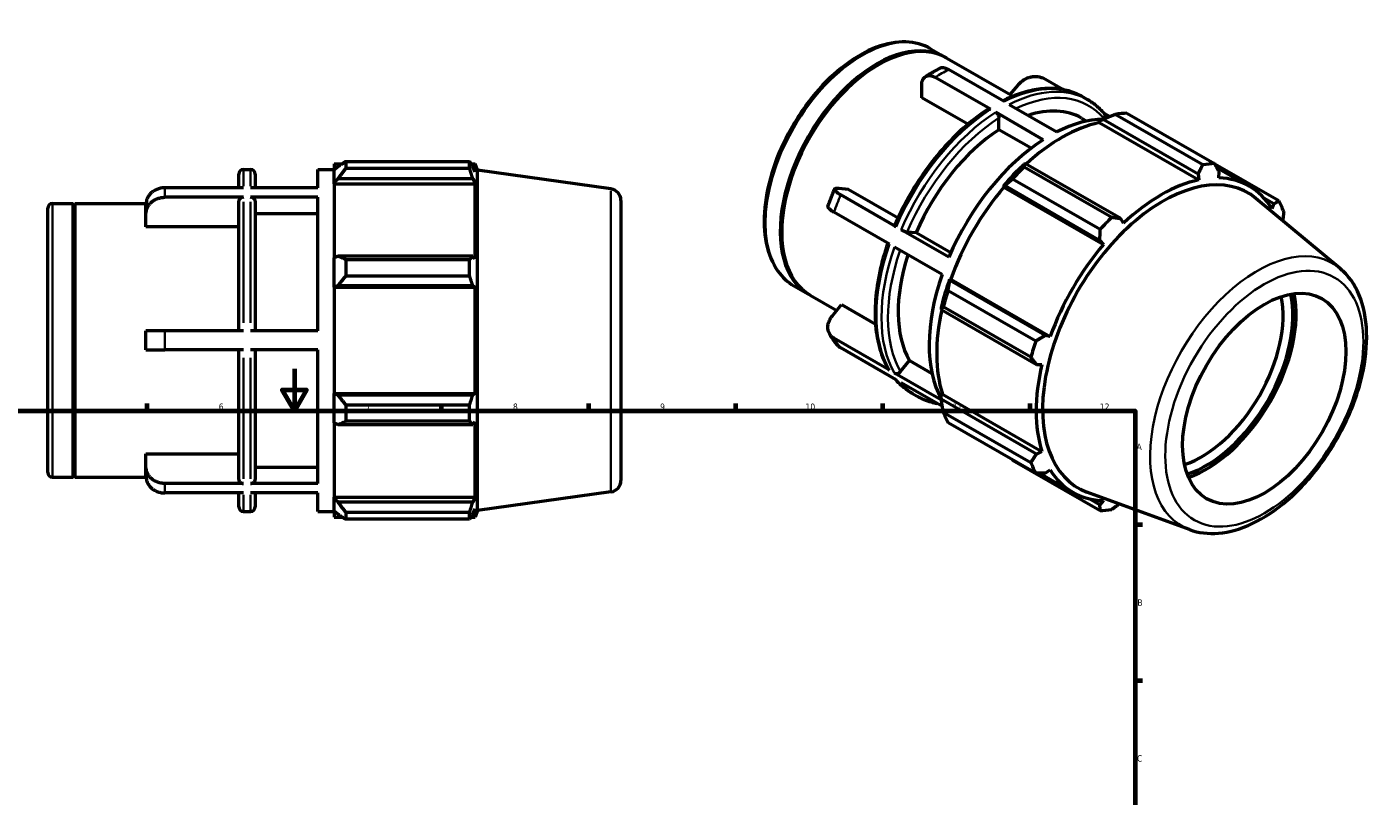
# Model space of a CAD drawing. Header units: millimetres. Extents: x -57 to 934, y -61 to 757.
# Tile 4 of 4: x 293 to 934, y 390 to 757. Entities that reach past the tile are written whole.
import ezdxf

# ---------------------------------------------------------------- set-up
doc = ezdxf.new("R2010")
doc.units = ezdxf.units.MM
for name, color, linetype, lineweight in [('Border (ANSI)', 7, 'Continuous', 70), ('Visible (ANSI)', 7, 'Continuous', 50), ('Visible Narrow (ANSI)', 7, 'Continuous', 35)]:
    doc.layers.add(name, color=color, linetype=linetype, lineweight=lineweight)
doc.styles.add('Note Text (ANSI)', font='tahoma.ttf')

# ---------------------------------------------------------------- blocks, each defined once
blk = doc.blocks.new('Borders Default Border')
at = {"layer": 'Border (ANSI)'}
for p, q in [((350.42, 574), (350.42, 577.45)), ((490.58, 574), (490.58, 577.45)), ((560.67, 574), (560.67, 577.45)), ((630.75, 574), (630.75, 577.45)), ((700.83, 574), (700.83, 577.45)), ((770.92, 574), (770.92, 577.45)), ((821, 519.75), (824.45, 519.75)), ((821, 445.5), (824.45, 445.5))]:
    blk.add_line(p, q, dxfattribs=at)
at = {"layer": 'Border (ANSI)', "flags": 128}
for points in [[(420.5, 594), (420.5, 574), (414.73, 584), (426.27, 584), (420.5, 574)], [(20, 20), (20, 574), (821, 574), (821, 20), (20, 20)]]:
    blk.add_lwpolyline(points, dxfattribs=at)
at = {"layer": 'Border (ANSI)', "attachment_point": 7, "style": 'Note Text (ANSI)'}
for s, insert, char_height in [('5', (314.48, 574.34), 3.05), ('6', (384.49, 574.34), 3.05), ('7', (454.6, 574.4), 3.05), ('8', (524.63, 574.33), 3.05), ('9', (594.7, 574.34), 3.05), ('10', (663.96, 574.34), 3.048), ('11', (734.04, 574.4), 3.048), ('12', (804.13, 574.4), 3.048), ('A', (821.63, 555.35), 3.05), ('B', (821.99, 481.1), 3.05), ('C', (821.8, 406.8), 3.05)]:
    blk.add_mtext(s, dxfattribs=dict(at, insert=insert, char_height=char_height))

msp = doc.modelspace()

# ---------------------------------------------------------------- linework, layer by layer
at = {"layer": 'Visible (ANSI)'}
for p, q in [((723.475, 746.483), (730.475, 742.451)), ((698.135, 738.542), (698.487, 738.746)), ((731.182, 742.044), (762.772, 723.853)), ((752.105, 717.605), (725.695, 732.814)), ((758.504, 721.29), (732.094, 736.499)), ((786.422, 727.003), (777.095, 732.374)), ((719.295, 723.155), (719.295, 729.087)), ((761.478, 724.598), (765.144, 729.156)), ((741.267, 710.503), (719.295, 723.155)), ((760.908, 719.906), (783.607, 706.835)), ((795.951, 723.544), (798.355, 722.16)), ((777.207, 703.15), (754.509, 716.221)), ((756.065, 707.913), (756.065, 713.523)), ((795.394, 713.422), (797.844, 712.011)), ((803.818, 711.259), (804.011, 712.076)), ((804.011, 712.076), (805.676, 712.972)), ((805.676, 712.972), (851.002, 686.87)), ((806.045, 713.119), (806.116, 713.207)), ((808.712, 714.167), (806.129, 715.654)), ((853.163, 691.182), (811.43, 715.214)), ((817.017, 715.756), (858.75, 691.723)), ((771.395, 699.085), (756.065, 707.913)), ((803.818, 711.259), (851.201, 683.974)), ((444.961, 692.679), (444.961, 689.406)), ((444.961, 692.679), (503.98, 692.679)), ((503.98, 689.406), (503.98, 692.679)), ((394.031, 680.216), (394.031, 686.775)), ((396.231, 688.975), (399.631, 688.975)), ((401.831, 686.775), (401.831, 680.216)), ((431.731, 680.216), (431.731, 688.975)), ((431.731, 688.975), (439.531, 688.975)), ((439.531, 691.69), (439.531, 688.657)), ((439.531, 691.69), (443.384, 691.69)), ((441.341, 690.384), (439.531, 688.657)), ((439.531, 682.983), (439.531, 688.657)), ((503.98, 689.406), (444.961, 689.406)), ((504.617, 691.69), (506.54, 691.69)), ((506.54, 687.794), (505.443, 690.384)), ((507.781, 688.617), (506.54, 691.69)), ((506.54, 687.794), (506.54, 691.69)), ((507.781, 526.433), (507.781, 688.617)), ((571.297, 679.69), (507.781, 688.617)), ((768.729, 691.696), (767.834, 691.243)), ((768.093, 690.258), (809.826, 666.226)), ((814.055, 665.594), (768.729, 691.696)), ((851.002, 686.87), (851.201, 683.974)), ((889.394, 673.94), (858.861, 691.523)), ((859.731, 689.949), (875.305, 680.98)), ((860.785, 684.903), (860.896, 687.829)), ((396.231, 680.216), (358.881, 680.216)), ((431.731, 680.216), (399.631, 680.216)), ((439.531, 682.983), (441.341, 684.588)), ((439.531, 682.18), (439.531, 682.983)), ((439.531, 682.18), (439.531, 646.806)), ((439.531, 682.18), (506.54, 682.18)), ((441.341, 684.588), (505.443, 684.588)), ((505.443, 684.588), (506.54, 682.18)), ((506.54, 646.388), (506.54, 682.18)), ((679.846, 680.036), (684.289, 679.629)), ((684.289, 679.629), (708.019, 665.963)), ((758.147, 681.025), (758.835, 681.26)), ((758.442, 680.539), (758.147, 681.025)), ((758.442, 680.539), (805.824, 653.253)), ((758.835, 681.26), (804.162, 655.158)), ((804.24, 660.333), (762.507, 684.365)), ((396.231, 675.691), (358.881, 675.691)), ((394.031, 612.05), (394.031, 673.783)), ((431.731, 675.691), (399.631, 675.691)), ((401.831, 673.783), (401.831, 612.05)), ((431.731, 612.05), (431.731, 675.691)), ((576.031, 674.244), (576.031, 540.806)), ((707.104, 661.651), (680.693, 676.86)), ((918.528, 641.829), (878.494, 675.133)), ((882.169, 675.462), (887.021, 672.668)), ((303.031, 544.565), (303.031, 670.485)), ((305.231, 672.685), (315.131, 672.685)), ((315.131, 542.365), (315.131, 672.685)), ((315.631, 672.185), (315.131, 672.685)), ((315.631, 672.185), (316.131, 672.685)), ((315.631, 542.865), (315.631, 672.185)), ((316.131, 542.365), (316.131, 672.685)), ((316.131, 672.685), (349.839, 672.685)), ((349.831, 667.84), (349.831, 672.365)), ((349.831, 661.556), (349.831, 667.84)), ((431.731, 667.84), (401.831, 667.84)), ((703.904, 653.401), (677.494, 668.61)), ((887.021, 672.668), (886.094, 670.216)), ((394.031, 661.556), (349.831, 661.556)), ((815.408, 663.363), (814.055, 665.594)), ((652.59, 659.452), (652.59, 659.045)), ((732.206, 647.196), (709.508, 660.267)), ((712.413, 659.247), (716.615, 658.862)), ((716.615, 658.862), (733.144, 649.343)), ((804.162, 655.158), (805.824, 653.253)), ((441.341, 647.641), (439.531, 646.806)), ((505.443, 647.641), (441.341, 647.641)), ((506.54, 646.388), (505.443, 647.641)), ((729.006, 638.946), (706.308, 652.017)), ((439.531, 633.106), (439.531, 646.806)), ((444.961, 646.069), (444.961, 638.168)), ((444.961, 646.069), (503.98, 646.069)), ((503.98, 638.168), (503.98, 646.069)), ((503.98, 638.168), (444.961, 638.168)), ((732.71, 636.01), (732.565, 636.717)), ((732.565, 636.717), (733.133, 636.703)), ((778.037, 609.908), (732.71, 636.01)), ((733.133, 636.703), (780.515, 609.417)), ((439.531, 633.106), (441.341, 633.65)), ((439.531, 632.834), (439.531, 633.106)), ((439.531, 632.834), (439.531, 582.216)), ((439.531, 632.834), (506.54, 632.834)), ((441.341, 633.65), (505.443, 633.65)), ((505.443, 633.65), (506.54, 632.834)), ((506.54, 582.216), (506.54, 632.834)), ((658.441, 633.549), (665.441, 629.518)), ((666.148, 629.111), (678.816, 621.817)), ((731.863, 631.289), (773.596, 607.256)), ((676.646, 619.119), (681.089, 624.644)), ((681.089, 624.644), (697.261, 615.331)), ((728.553, 623.206), (728.612, 622.211)), ((728.612, 622.211), (773.939, 596.11)), ((771.282, 599.465), (729.549, 623.497)), ((349.831, 603), (349.831, 612.05)), ((396.231, 612.05), (358.881, 612.05)), ((431.731, 612.05), (399.631, 612.05)), ((780.515, 609.417), (778.037, 609.908)), ((396.231, 603), (358.881, 603)), ((394.031, 541.267), (394.031, 603)), ((431.731, 603), (399.631, 603)), ((401.831, 603), (401.831, 541.267)), ((431.731, 539.358), (431.731, 603)), ((703.904, 593.322), (677.494, 608.531)), ((707.104, 588.757), (680.693, 603.966)), ((709.213, 592.72), (713.416, 597.945)), ((713.416, 597.945), (724.17, 591.752)), ((728.676, 579.057), (706.308, 591.938)), ((773.939, 596.11), (776.545, 596.05)), ((729.126, 576.076), (709.508, 587.373)), ((439.531, 581.944), (439.531, 582.216)), ((439.531, 582.216), (506.54, 582.216)), ((439.531, 568.244), (439.531, 581.944)), ((441.341, 581.399), (439.531, 581.944)), ((505.443, 581.399), (441.341, 581.399)), ((506.54, 582.216), (505.443, 581.399)), ((714.658, 582.378), (717.063, 580.994)), ((728.553, 581.379), (729.163, 581.953)), ((728.612, 579.494), (728.553, 581.379)), ((773.939, 553.392), (728.612, 579.494)), ((729.163, 581.953), (776.545, 554.667)), ((444.961, 576.881), (444.961, 568.98)), ((444.961, 576.881), (503.98, 576.881)), ((503.98, 568.98), (503.98, 576.881)), ((729.549, 573.391), (771.282, 549.359)), ((439.531, 568.244), (441.341, 567.408)), ((439.531, 568.244), (439.531, 532.869)), ((441.341, 567.408), (505.443, 567.408)), ((503.98, 568.98), (444.961, 568.98)), ((505.443, 567.408), (506.54, 568.662)), ((506.54, 532.869), (506.54, 568.662)), ((773.596, 544.233), (731.863, 568.265)), ((349.831, 547.209), (349.831, 553.493)), ((349.831, 553.493), (394.031, 553.493)), ((776.545, 554.667), (773.939, 553.392)), ((349.831, 542.684), (349.831, 547.209)), ((401.831, 547.209), (431.731, 547.209)), ((762.507, 550.481), (804.24, 526.449)), ((778.037, 544.314), (780.515, 545.872)), ((305.231, 542.365), (315.131, 542.365)), ((315.631, 542.865), (315.131, 542.365)), ((315.631, 542.865), (316.131, 542.365)), ((316.131, 542.365), (349.839, 542.365)), ((396.231, 539.358), (358.881, 539.358)), ((431.731, 539.358), (399.631, 539.358)), ((775.406, 544.263), (791.303, 535.108)), ((396.231, 534.833), (358.881, 534.833)), ((394.031, 528.275), (394.031, 534.833)), ((431.731, 534.833), (399.631, 534.833)), ((401.831, 534.833), (401.831, 528.275)), ((431.731, 526.075), (431.731, 534.833)), ((439.531, 532.067), (439.531, 532.869)), ((439.531, 532.869), (506.54, 532.869)), ((506.54, 532.869), (505.443, 530.461)), ((571.297, 535.359), (507.781, 526.433)), ((846.86, 517.376), (797.961, 535.286)), ((396.231, 526.075), (399.631, 526.075)), ((431.731, 526.075), (439.531, 526.075)), ((439.531, 526.392), (439.531, 532.067)), ((441.341, 530.461), (439.531, 532.067)), ((439.531, 526.392), (441.341, 524.666)), ((439.531, 526.392), (439.531, 523.36)), ((505.443, 530.461), (441.341, 530.461)), ((505.443, 524.666), (506.54, 527.255)), ((506.54, 523.36), (506.54, 527.255)), ((507.781, 526.433), (506.54, 523.36)), ((804.162, 529.152), (799.186, 532.018)), ((805.824, 531.185), (804.162, 529.152)), ((439.531, 523.36), (443.384, 523.36)), ((444.961, 525.643), (444.961, 522.371)), ((444.961, 525.643), (503.98, 525.643)), ((503.98, 522.371), (444.961, 522.371)), ((503.98, 522.371), (503.98, 525.643)), ((504.617, 523.36), (506.54, 523.36))]:
    msp.add_line(p, q, dxfattribs=at)
for centre, radius, start, end in [((396.231, 686.775), 2.2, 90, 180), ((399.631, 686.775), 2.2, 0, 90), ((570.531, 674.244), 5.5, 0, 82), ((305.231, 670.485), 2.2, 90, 180), ((305.231, 544.565), 2.2, 180, 270), ((570.531, 540.806), 5.5, 278, 0), ((396.231, 528.275), 2.2, 180, 270), ((399.631, 528.275), 2.2, 270, 0)]:
    msp.add_arc(centre, radius, start, end, dxfattribs=at)
for centre, major_axis, start_param, end_param in [((698.665, 685.578), (32.517, 56.467), 0, 3.1415927), ((697.958, 685.985), (32.517, 56.467), 6.2723542, 9.4356091), ((698.312, 685.781), (-32.267, -56.033), 3.9289246, 5.4958533), ((759.264, 650.681), (36.13, 62.741), 0, 0.5736797), ((780.407, 638.506), (40.646, 70.583), 0.3320933, 0.7278803), ((789.762, 633.119), (45.162, 78.426), 0.3435016, 0.4380292), ((759.264, 650.681), (-36.13, -62.741), 3.9875979, 4.9097139), ((785.922, 635.33), (42.001, 72.936), 0.4780318, 1.0719493), ((780.407, 638.506), (-40.646, -70.583), 3.9806413, 4.9166705), ((785.922, 635.33), (-42.453, -73.72), 4.2304897, 4.4050227), ((789.762, 633.119), (45.162, 78.426), 1.1288997, 1.2234273), ((834.182, 607.539), (40.467, 70.273), 6.1834507, 9.5245126), ((831.495, 609.086), (45.162, 78.426), 0.3435016, 0.4380292), ((785.922, 635.33), (42.001, 72.936), 1.26343, 1.8742952), ((833.304, 608.044), (-42.001, -72.936), 3.6196245, 4.2304897), ((833.304, 608.044), (42.001, 72.936), 5.975819, 6.5866842), ((831.495, 609.086), (45.162, 78.426), 5.8412887, 5.9358163), ((831.495, 609.086), (-45.162, -78.426), 4.2704924, 4.36502), ((759.264, 650.681), (-36.13, -62.741), 5.0689191, 5.9569114), ((833.304, 608.044), (-42.001, -72.936), 4.4050227, 5.0158879), ((780.407, 638.506), (-40.646, -70.583), 5.0278388, 5.9483711), ((785.922, 635.33), (-42.453, -73.72), 5.0158879, 5.1904208), ((789.762, 633.119), (45.162, 78.426), 1.9142979, 2.0088255), ((852.532, 596.972), (-27.447, -47.662), 0.5737446, 2.5678481), ((854.865, 595.628), (29.094, 50.522), 3.7006186, 5.7241593), ((854.865, 595.628), (30.182, 52.412), 3.7241268, 5.7006512), ((785.922, 635.33), (42.001, 72.936), 2.0656152, 2.6596934), ((831.495, 609.086), (-45.162, -78.426), 5.0558906, 5.1504181), ((833.304, 608.044), (-42.001, -72.936), 5.1904208, 5.8012861), ((789.762, 633.119), (-45.162, -78.426), 5.8412887, 5.9358163), ((831.495, 609.086), (-45.162, -78.426), 5.8412887, 5.9358163), ((833.304, 608.044), (-42.001, -72.936), 5.975819, 6.5866842), ((831.495, 609.086), (-45.162, -78.426), 0.3435016, 0.4380292)]:
    msp.add_ellipse(centre, major_axis=major_axis, ratio=0.5780931, start_param=start_param, end_param=end_param, dxfattribs=at)
msp.add_ellipse((882.442, 579.747), major_axis=(-27.447, -47.662), ratio=0.5780931, dxfattribs=at)
for points, knots in [([(723.475, 746.483), (719.989, 748.49), (715.982, 749.574), (707.269, 749.843), (702.54, 748.96), (692.769, 745.281), (687.717, 742.412), (677.898, 734.999), (673.134, 730.448), (664.381, 720.149), (660.393, 714.406), (653.576, 702.301), (650.748, 695.942), (646.529, 683.222), (645.142, 676.864), (643.971, 664.761), (644.192, 659.019), (646.283, 648.755), (648.148, 644.222), (652.888, 637.632), (655.471, 635.26), (658.441, 633.549)], [5.4997209, 5.4997209, 5.4997209, 5.4997209, 5.7998927, 5.7998927, 6.1124977, 6.1124977, 6.4368866, 6.4368866, 6.7624821, 6.7624821, 7.0871283, 7.0871283, 7.4113899, 7.4113899, 7.736119, 7.736119, 8.0617831, 8.0617831, 8.3855966, 8.3855966, 8.6413135, 8.6413135, 8.6413135, 8.6413135]), ([(732.094, 736.499), (731.699, 736.726), (731.268, 736.929), (730.424, 737.221), (730.011, 737.31), (729.282, 737.38), (728.898, 737.368), (728.243, 737.239), (727.964, 737.14), (727.718, 737.015)], [0, 0, 0, 0, 0.16744483, 0.16744483, 0.33488966, 0.33488966, 0.50246709, 0.50246709, 0.64143988, 0.64143988, 0.64143988, 0.64143988]), ([(719.295, 729.087), (719.295, 729.545), (719.334, 730.022), (719.502, 730.904), (719.632, 731.309), (719.934, 731.98), (720.135, 732.309), (720.614, 732.862), (720.892, 733.087), (721.45, 733.412), (721.783, 733.542), (722.499, 733.683), (722.882, 733.695), (723.612, 733.625), (724.025, 733.536), (724.869, 733.244), (725.3, 733.041), (725.695, 732.814)], [-1.3414583, -1.3414583, -1.3414583, -1.3414583, -1.1735102, -1.1735102, -1.0055622, -1.0055622, -0.8378034, -0.8378034, -0.6700445, -0.6700445, -0.5024671, -0.5024671, -0.3348897, -0.3348897, -0.1674448, -0.1674448, 0, 0, 0, 0]), ([(721.056, 733.18), (721.496, 733.462), (721.936, 733.739), (722.819, 734.283), (723.261, 734.549), (724.148, 735.072), (724.592, 735.328), (725.482, 735.829), (725.928, 736.074), (726.822, 736.553), (727.269, 736.787), (727.718, 737.015)], [6.22560918, 6.22560918, 6.22560918, 6.22560918, 6.24858591, 6.24858591, 6.27156264, 6.27156264, 6.29453937, 6.29453937, 6.3175161, 6.3175161, 6.34049283, 6.34049283, 6.34049283, 6.34049283]), ([(765.144, 729.156), (765.487, 729.583), (765.9, 730.026), (766.802, 730.841), (767.29, 731.212), (768.226, 731.825), (768.76, 732.123), (769.859, 732.62), (770.425, 732.819), (771.468, 733.099), (772.041, 733.207), (773.172, 733.31), (773.73, 733.306), (774.721, 733.211), (775.246, 733.113), (776.236, 732.807), (776.7, 732.601), (777.095, 732.374)], [-1.3414583, -1.3414583, -1.3414583, -1.3414583, -1.1735102, -1.1735102, -1.0055622, -1.0055622, -0.8378034, -0.8378034, -0.6700445, -0.6700445, -0.5024671, -0.5024671, -0.3348897, -0.3348897, -0.1674448, -0.1674448, 0, 0, 0, 0]), ([(795.951, 723.544), (793.865, 724.745), (791.629, 725.683), (786.921, 727.007), (784.451, 727.394), (779.345, 727.622), (776.708, 727.462), (771.328, 726.613), (768.584, 725.924), (763.189, 724.091), (760.541, 722.974), (757.89, 721.644)], [5.49972085, 5.49972085, 5.49972085, 5.49972085, 5.64521489, 5.64521489, 5.79070893, 5.79070893, 5.93620297, 5.93620297, 6.081697, 6.081697, 6.21938491, 6.21938491, 6.21938491, 6.21938491]), ([(806.291, 715.463), (805.834, 716.007), (805.362, 716.533), (804.388, 717.547), (803.887, 718.034), (802.855, 718.97), (802.324, 719.418), (801.236, 720.272), (800.678, 720.679), (799.536, 721.451), (798.951, 721.816), (798.355, 722.16)], [5.29163208, 5.29163208, 5.29163208, 5.29163208, 5.33324984, 5.33324984, 5.37486759, 5.37486759, 5.41648535, 5.41648535, 5.4581031, 5.4581031, 5.49972085, 5.49972085, 5.49972085, 5.49972085]), ([(750.978, 717.694), (747.396, 715.399), (743.845, 712.735), (736.919, 706.76), (733.543, 703.451), (727.078, 696.299), (723.988, 692.457), (718.197, 684.372), (715.495, 680.128), (710.57, 671.383), (708.347, 666.881), (706.402, 662.326)], [0.05605486, 0.05605486, 0.05605486, 0.05605486, 0.24304075, 0.24304075, 0.43002665, 0.43002665, 0.61701254, 0.61701254, 0.80399843, 0.80399843, 0.99098433, 0.99098433, 0.99098433, 0.99098433]), ([(750.978, 717.694), (750.987, 717.7), (750.996, 717.706), (751.141, 717.79), (751.333, 717.828), (751.687, 717.794), (751.913, 717.716), (752.105, 717.605)], [1.1359853, 1.1359853, 1.1359853, 1.1359853, 1.14142425, 1.14142425, 1.22290066, 1.22290066, 1.30431272, 1.30431272, 1.30431272, 1.30431272]), ([(754.509, 716.221), (754.701, 716.11), (754.927, 715.928), (755.282, 715.554), (755.473, 715.295), (755.745, 714.825), (755.873, 714.529), (756.02, 714.033), (756.065, 713.746), (756.065, 713.523)], [0, 0, 0, 0, 0.08141206, 0.08141206, 0.16288846, 0.16288846, 0.24444505, 0.24444505, 0.32607188, 0.32607188, 0.32607188, 0.32607188]), ([(806.116, 713.207), (806.283, 713.414), (806.434, 713.684), (806.594, 714.151), (806.633, 714.432), (806.596, 714.881), (806.516, 715.129), (806.37, 715.362), (806.332, 715.413), (806.29, 715.462)], [-0.32607188, -0.32607188, -0.32607188, -0.32607188, -0.24444505, -0.24444505, -0.16288846, -0.16288846, -0.08141206, -0.08141206, -0.05843747, -0.05843747, -0.05843747, -0.05843747]), ([(358.881, 680.216), (358.323, 680.216), (357.714, 680.168), (356.52, 679.962), (355.936, 679.804), (354.904, 679.434), (354.362, 679.187), (353.349, 678.601), (352.879, 678.261), (352.089, 677.576), (351.696, 677.168), (351.019, 676.29), (350.735, 675.819), (350.307, 674.924), (350.124, 674.416), (349.886, 673.379), (349.831, 672.85), (349.831, 672.365)], [0, 0, 0, 0, 0.1674448, 0.1674448, 0.3348897, 0.3348897, 0.5024671, 0.5024671, 0.6700445, 0.6700445, 0.8378034, 0.8378034, 1.0055622, 1.0055622, 1.1735102, 1.1735102, 1.3414583, 1.3414583, 1.3414583, 1.3414583]), ([(674.596, 671.359), (674.789, 671.914), (674.986, 672.468), (675.388, 673.575), (675.594, 674.128), (676.014, 675.233), (676.228, 675.785), (676.665, 676.888), (676.887, 677.439), (677.34, 678.538), (677.571, 679.087), (677.806, 679.635)], [5.17780109, 5.17780109, 5.17780109, 5.17780109, 5.20109193, 5.20109193, 5.22438277, 5.22438277, 5.2476736, 5.2476736, 5.27096444, 5.27096444, 5.29425528, 5.29425528, 5.29425528, 5.29425528]), ([(680.693, 676.86), (680.299, 677.087), (679.901, 677.332), (679.203, 677.805), (678.902, 678.033), (678.434, 678.429), (678.225, 678.634), (677.923, 679.008), (677.831, 679.177), (677.757, 679.455), (677.768, 679.588), (677.91, 679.807), (678.042, 679.892), (678.373, 680.008), (678.602, 680.05), (679.167, 680.079), (679.503, 680.068), (679.846, 680.036)], [0, 0, 0, 0, 0.1674448, 0.1674448, 0.3348897, 0.3348897, 0.5024671, 0.5024671, 0.6700445, 0.6700445, 0.8378034, 0.8378034, 1.0055622, 1.0055622, 1.1735102, 1.1735102, 1.3414583, 1.3414583, 1.3414583, 1.3414583]), ([(349.831, 667.84), (349.831, 668.325), (349.886, 668.854), (350.124, 669.891), (350.307, 670.399), (350.735, 671.294), (351.019, 671.765), (351.696, 672.643), (352.089, 673.051), (352.879, 673.736), (353.349, 674.076), (354.362, 674.662), (354.904, 674.909), (355.936, 675.279), (356.52, 675.437), (357.714, 675.643), (358.323, 675.691), (358.881, 675.691)], [-1.3414583, -1.3414583, -1.3414583, -1.3414583, -1.1735102, -1.1735102, -1.0055622, -1.0055622, -0.8378034, -0.8378034, -0.6700445, -0.6700445, -0.5024671, -0.5024671, -0.3348897, -0.3348897, -0.1674448, -0.1674448, 0, 0, 0, 0]), ([(396.231, 675.691), (395.96, 675.691), (395.64, 675.636), (395.139, 675.456), (394.868, 675.299), (394.484, 674.966), (394.303, 674.731), (394.095, 674.296), (394.031, 674.018), (394.031, 673.783)], [0, 0, 0, 0, 0.08141206, 0.08141206, 0.16288846, 0.16288846, 0.24444505, 0.24444505, 0.32607188, 0.32607188, 0.32607188, 0.32607188]), ([(401.831, 673.783), (401.831, 674.018), (401.768, 674.296), (401.56, 674.731), (401.379, 674.966), (400.994, 675.299), (400.724, 675.456), (400.222, 675.636), (399.903, 675.691), (399.631, 675.691)], [-0.32607188, -0.32607188, -0.32607188, -0.32607188, -0.24444505, -0.24444505, -0.16288846, -0.16288846, -0.08141206, -0.08141206, 0, 0, 0, 0]), ([(674.597, 671.359), (674.566, 671.269), (674.567, 671.169), (674.632, 670.927), (674.724, 670.758), (675.025, 670.384), (675.234, 670.179), (675.702, 669.783), (676.003, 669.555), (676.702, 669.082), (677.099, 668.837), (677.494, 668.61)], [-0.79490784, -0.79490784, -0.79490784, -0.79490784, -0.67004452, -0.67004452, -0.50246709, -0.50246709, -0.33488966, -0.33488966, -0.16744483, -0.16744483, 0, 0, 0, 0]), ([(706.404, 662.325), (706.394, 662.302), (706.392, 662.276), (706.417, 662.181), (706.498, 662.081), (706.725, 661.888), (706.912, 661.762), (707.104, 661.651)], [-0.19619855, -0.19619855, -0.19619855, -0.19619855, -0.16288846, -0.16288846, -0.08141206, -0.08141206, 0, 0, 0, 0]), ([(709.508, 660.267), (709.7, 660.156), (709.965, 660.023), (710.447, 659.807), (710.749, 659.686), (711.256, 659.508), (711.55, 659.419), (712.005, 659.306), (712.246, 659.262), (712.413, 659.247)], [0, 0, 0, 0, 0.08141206, 0.08141206, 0.16288846, 0.16288846, 0.24444505, 0.24444505, 0.32607188, 0.32607188, 0.32607188, 0.32607188]), ([(703.124, 653.85), (701.556, 649.33), (700.276, 644.804), (698.318, 635.815), (697.65, 631.354), (696.983, 622.718), (696.982, 618.543), (697.659, 610.615), (698.336, 606.862), (700.363, 599.904), (701.714, 596.699), (703.389, 593.829)], [1.10636618, 1.10636618, 1.10636618, 1.10636618, 1.29045082, 1.29045082, 1.47750854, 1.47750854, 1.66456626, 1.66456626, 1.85162398, 1.85162398, 2.0386817, 2.0386817, 2.0386817, 2.0386817]), ([(846.86, 517.376), (851.131, 515.812), (855.812, 515.273), (865.894, 516.136), (871.33, 517.726), (882.429, 522.973), (888.092, 526.757), (898.875, 536.051), (903.992, 541.568), (913.173, 553.733), (917.242, 560.373), (923.964, 574.145), (926.619, 581.274), (930.244, 595.383), (931.208, 602.36), (931.252, 615.514), (930.328, 621.694), (926.516, 632.412), (923.684, 637.017), (919.483, 641.007), (919.012, 641.426), (918.528, 641.829)], [2.4578628, 2.4578628, 2.4578628, 2.4578628, 2.7404918, 2.7404918, 3.0526263, 3.0526263, 3.3841899, 3.3841899, 3.7164961, 3.7164961, 4.0468309, 4.0468309, 4.3768754, 4.3768754, 4.7085295, 4.7085295, 5.0413318, 5.0413318, 5.3608741, 5.3608741, 5.3999862, 5.3999862, 5.3999862, 5.3999862]), ([(677.494, 608.531), (677.099, 608.758), (676.702, 609.048), (676.003, 609.715), (675.702, 610.092), (675.234, 610.838), (675.025, 611.276), (674.724, 612.204), (674.632, 612.694), (674.557, 613.618), (674.568, 614.136), (674.711, 615.184), (674.842, 615.714), (675.173, 616.675), (675.403, 617.196), (675.968, 618.205), (676.303, 618.693), (676.646, 619.119)], [0, 0, 0, 0, 0.1674448, 0.1674448, 0.3348897, 0.3348897, 0.5024671, 0.5024671, 0.6700445, 0.6700445, 0.8378034, 0.8378034, 1.0055622, 1.0055622, 1.1735102, 1.1735102, 1.3414583, 1.3414583, 1.3414583, 1.3414583]), ([(358.881, 612.05), (358.323, 612.05), (357.714, 612.05), (356.52, 612.05), (355.936, 612.05), (354.904, 612.05), (354.362, 612.05), (353.349, 612.05), (352.879, 612.05), (352.089, 612.05), (351.696, 612.05), (351.019, 612.05), (350.735, 612.05), (350.307, 612.05), (350.124, 612.05), (349.886, 612.05), (349.831, 612.05), (349.831, 612.05)], [0, 0, 0, 0, 0.1674448, 0.1674448, 0.3348897, 0.3348897, 0.5024671, 0.5024671, 0.6700445, 0.6700445, 0.8378034, 0.8378034, 1.0055622, 1.0055622, 1.1735102, 1.1735102, 1.3414583, 1.3414583, 1.3414583, 1.3414583]), ([(679.125, 605.272), (678.846, 605.604), (678.574, 605.941), (678.039, 606.625), (677.778, 606.972), (677.266, 607.676), (677.016, 608.033), (676.528, 608.757), (676.289, 609.123), (675.823, 609.864), (675.596, 610.24), (675.375, 610.619)], [4.13295816, 4.13295816, 4.13295816, 4.13295816, 4.15534873, 4.15534873, 4.17773931, 4.17773931, 4.20012988, 4.20012988, 4.22252046, 4.22252046, 4.24491103, 4.24491103, 4.24491103, 4.24491103]), ([(349.831, 603), (349.831, 603), (349.886, 603), (350.124, 603), (350.307, 603), (350.735, 603), (351.019, 603), (351.696, 603), (352.089, 603), (352.879, 603), (353.349, 603), (354.362, 603), (354.904, 603), (355.936, 603), (356.52, 603), (357.714, 603), (358.323, 603), (358.881, 603)], [-1.3414583, -1.3414583, -1.3414583, -1.3414583, -1.1735102, -1.1735102, -1.0055622, -1.0055622, -0.8378034, -0.8378034, -0.6700445, -0.6700445, -0.5024671, -0.5024671, -0.3348897, -0.3348897, -0.1674448, -0.1674448, 0, 0, 0, 0]), ([(679.125, 605.273), (679.258, 605.115), (679.4, 604.962), (679.901, 604.483), (680.299, 604.193), (680.693, 603.966)], [-0.24023465, -0.24023465, -0.24023465, -0.24023465, -0.16744483, -0.16744483, 0, 0, 0, 0]), ([(703.39, 593.829), (703.397, 593.817), (703.404, 593.804), (703.525, 593.611), (703.712, 593.433), (703.904, 593.322)], [-0.086802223, -0.086802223, -0.086802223, -0.086802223, -0.081412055, -0.081412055, 0, 0, 0, 0]), ([(706.308, 591.938), (706.5, 591.827), (706.765, 591.746), (707.247, 591.7), (707.549, 591.727), (708.056, 591.864), (708.351, 591.997), (708.806, 592.295), (709.047, 592.513), (709.213, 592.72)], [0, 0, 0, 0, 0.08141206, 0.08141206, 0.16288846, 0.16288846, 0.24444505, 0.24444505, 0.32607188, 0.32607188, 0.32607188, 0.32607188]), ([(706.884, 588.884), (707.29, 588.407), (707.708, 587.945), (708.625, 586.991), (709.127, 586.504), (710.159, 585.568), (710.689, 585.12), (711.778, 584.265), (712.336, 583.858), (713.478, 583.086), (714.062, 582.722), (714.658, 582.378)], [2.15493451, 2.15493451, 2.15493451, 2.15493451, 2.19165718, 2.19165718, 2.23327494, 2.23327494, 2.27489269, 2.27489269, 2.31651045, 2.31651045, 2.3581282, 2.3581282, 2.3581282, 2.3581282]), ([(717.063, 580.994), (719.148, 579.793), (721.385, 578.855), (724.672, 577.931), (725.624, 577.711), (726.592, 577.535)], [2.3581282, 2.3581282, 2.3581282, 2.3581282, 2.50362224, 2.50362224, 2.56132189, 2.56132189, 2.56132189, 2.56132189]), ([(358.881, 539.358), (358.323, 539.358), (357.714, 539.406), (356.52, 539.612), (355.936, 539.77), (354.904, 540.14), (354.362, 540.387), (353.349, 540.973), (352.879, 541.313), (352.089, 541.998), (351.696, 542.406), (351.019, 543.285), (350.735, 543.755), (350.307, 544.651), (350.124, 545.158), (349.886, 546.195), (349.831, 546.725), (349.831, 547.209)], [0, 0, 0, 0, 0.1674448, 0.1674448, 0.3348897, 0.3348897, 0.5024671, 0.5024671, 0.6700445, 0.6700445, 0.8378034, 0.8378034, 1.0055622, 1.0055622, 1.1735102, 1.1735102, 1.3414583, 1.3414583, 1.3414583, 1.3414583]), ([(349.831, 542.684), (349.831, 542.2), (349.886, 541.67), (350.124, 540.633), (350.307, 540.126), (350.735, 539.23), (351.019, 538.76), (351.696, 537.881), (352.089, 537.473), (352.879, 536.788), (353.349, 536.448), (354.362, 535.862), (354.904, 535.615), (355.936, 535.245), (356.52, 535.087), (357.714, 534.881), (358.323, 534.833), (358.881, 534.833)], [-1.3414583, -1.3414583, -1.3414583, -1.3414583, -1.1735102, -1.1735102, -1.0055622, -1.0055622, -0.8378034, -0.8378034, -0.6700445, -0.6700445, -0.5024671, -0.5024671, -0.3348897, -0.3348897, -0.1674448, -0.1674448, 0, 0, 0, 0]), ([(394.031, 541.267), (394.031, 541.031), (394.095, 540.754), (394.303, 540.318), (394.484, 540.083), (394.868, 539.75), (395.139, 539.593), (395.64, 539.413), (395.96, 539.358), (396.231, 539.358)], [-0.32607188, -0.32607188, -0.32607188, -0.32607188, -0.24444505, -0.24444505, -0.16288846, -0.16288846, -0.08141206, -0.08141206, 0, 0, 0, 0]), ([(399.631, 539.358), (399.903, 539.358), (400.222, 539.413), (400.724, 539.593), (400.994, 539.75), (401.379, 540.083), (401.56, 540.318), (401.768, 540.754), (401.831, 541.031), (401.831, 541.267)], [0, 0, 0, 0, 0.08141206, 0.08141206, 0.16288846, 0.16288846, 0.24444505, 0.24444505, 0.32607188, 0.32607188, 0.32607188, 0.32607188])]:
    msp.add_open_spline(points, degree=3, knots=knots, dxfattribs=at)
for points, weights in [([(805.676, 712.972), (808.469, 714.084), (811.43, 715.214)], [1.00506039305, 1.00963374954, 1.01339997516]), ([(444.961, 692.679), (443.079, 691.508), (441.341, 690.384)], [1.01339997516, 1.00963374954, 1.00506039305]), ([(503.98, 692.679), (504.741, 691.508), (505.443, 690.384)], [1, 1.00114115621, 1.00146542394]), ([(441.341, 684.588), (443.079, 686.948), (444.961, 689.406)], [1.00506039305, 1.00963374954, 1.01339997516]), ([(505.443, 684.588), (504.741, 686.948), (503.98, 689.406)], [1.00146542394, 1.00114115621, 1]), ([(768.093, 690.258), (768.393, 691.006), (768.729, 691.696)], [1.01339997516, 1.00963374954, 1.00506039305]), ([(851.002, 686.87), (852.071, 688.976), (853.163, 691.182)], [1.00146542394, 1.00114115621, 1]), ([(858.75, 691.723), (859.855, 689.731), (860.896, 687.829)], [1, 1.00114115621, 1.00146542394]), ([(758.835, 681.26), (760.609, 682.796), (762.507, 684.365)], [1.00506039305, 1.00963374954, 1.01339997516]), ([(887.021, 672.668), (888.193, 673.285), (889.394, 673.94)], [1.00146542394, 1.00114115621, 1]), ([(891.708, 668.813), (891.471, 666.636), (891.229, 664.539)], [1, 1.00092981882, 1.00131730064]), ([(809.826, 666.226), (811.994, 665.897), (814.055, 665.594)], [1, 1.00114115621, 1.00146542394]), ([(804.162, 655.158), (804.21, 657.687), (804.24, 660.333)], [1.00146542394, 1.00114115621, 1]), ([(444.961, 646.069), (443.079, 646.871), (441.341, 647.641)], [1.01339997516, 1.00963374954, 1.00506039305]), ([(503.98, 646.069), (504.741, 646.871), (505.443, 647.641)], [1, 1.00114115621, 1.00146542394]), ([(441.341, 633.65), (443.079, 635.863), (444.961, 638.168)], [1.00506039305, 1.00963374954, 1.01339997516]), ([(505.443, 633.65), (504.741, 635.863), (503.98, 638.168)], [1.00146542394, 1.00114115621, 1]), ([(731.863, 631.289), (732.27, 633.712), (732.71, 636.01)], [1.01339997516, 1.00963374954, 1.00506039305]), ([(728.612, 622.211), (729.046, 622.856), (729.549, 623.497)], [1.00506039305, 1.00963374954, 1.01339997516]), ([(773.596, 607.256), (775.872, 608.604), (778.037, 609.908)], [1, 1.00114115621, 1.00146542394]), ([(773.939, 596.11), (772.647, 597.747), (771.282, 599.465)], [1.00146542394, 1.00114115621, 1]), ([(444.961, 576.881), (443.079, 579.186), (441.341, 581.399)], [1.01339997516, 1.00963374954, 1.00506039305]), ([(503.98, 576.881), (504.741, 579.186), (505.443, 581.399)], [1, 1.00114115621, 1.00146542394]), ([(729.549, 573.391), (729.046, 576.519), (728.612, 579.494)], [1.01339997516, 1.00963374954, 1.00506039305]), ([(441.341, 567.408), (443.079, 568.178), (444.961, 568.98)], [1.00506039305, 1.00963374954, 1.01339997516]), ([(505.443, 567.408), (504.741, 568.178), (503.98, 568.98)], [1.00146542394, 1.00114115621, 1]), ([(771.282, 549.359), (772.647, 551.411), (773.939, 553.392)], [1, 1.00114115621, 1.00146542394]), ([(762.507, 550.481), (762.411, 550.605), (762.316, 550.728)], [1.01339997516, 1.01320923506, 1.01301642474]), ([(778.037, 544.314), (775.872, 544.268), (773.596, 544.233)], [1.00146542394, 1.00114115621, 1]), ([(444.961, 525.643), (443.079, 528.101), (441.341, 530.461)], [1.01339997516, 1.00963374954, 1.00506039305]), ([(503.98, 525.643), (504.741, 528.101), (505.443, 530.461)], [1, 1.00114115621, 1.00146542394]), ([(804.24, 526.449), (804.21, 527.823), (804.162, 529.152)], [1, 1.00114115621, 1.00146542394]), ([(813.406, 529.629), (811.654, 528.328), (809.826, 526.991)], [1.00134348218, 1.00096201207, 1]), ([(441.341, 524.666), (443.079, 523.542), (444.961, 522.371)], [1.00506039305, 1.00963374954, 1.01339997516]), ([(505.443, 524.666), (504.741, 523.542), (503.98, 522.371)], [1.00146542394, 1.00114115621, 1])]:
    msp.add_rational_spline(points, weights, degree=2, dxfattribs=at)
at = {"layer": 'Visible Narrow (ANSI)'}
for p, q in [((396.231, 688.952), (396.231, 681.056)), ((399.631, 681.056), (399.631, 688.952)), ((358.881, 680.011), (358.881, 675.938)), ((396.231, 673.531), (396.231, 615.849)), ((399.631, 615.849), (399.631, 673.531)), ((571.297, 536.248), (571.297, 678.802)), ((305.231, 671.882), (305.231, 543.167)), ((358.881, 611.598), (358.881, 603.452)), ((396.231, 599.2), (396.231, 541.519)), ((399.631, 541.519), (399.631, 599.2)), ((358.881, 539.112), (358.881, 535.039)), ((396.231, 533.993), (396.231, 526.097)), ((399.631, 526.097), (399.631, 533.993))]:
    msp.add_line(p, q, dxfattribs=at)
for centre, major_axis, start_param, end_param in [((690.958, 690.016), (-32.517, -56.467), 3.1415927, 6.2831853), ((728.894, 668.17), (40.646, 70.583), 0.7278803, 0.8390486), ((755.305, 652.961), (40.646, 70.583), 0, 0.7278803), ((757.709, 651.577), (40.646, 70.583), 0, 0.7278803), ((759.264, 650.681), (39.548, 68.677), 6.0765811, 6.9793431), ((755.305, 652.961), (40.646, 70.583), 0.8390486, 1.7750778), ((757.709, 651.577), (-40.646, -70.583), 3.9806413, 4.9166705), ((759.264, 650.681), (39.548, 68.677), 0.8405933, 1.7735331), ((728.894, 668.17), (40.646, 70.583), 1.7750778, 1.8862462), ((755.305, 652.961), (-40.646, -70.583), 5.0278388, 5.963868), ((757.709, 651.577), (-40.646, -70.583), 5.0278388, 5.963868), ((759.264, 650.681), (-39.548, -68.677), 5.0369119, 5.9623233), ((879.095, 581.675), (36.013, 62.537), 6.1834507, 9.5245126), ((728.894, 668.17), (-40.646, -70.583), 5.963868, 6.0750364), ((755.305, 652.961), (-40.646, -70.583), 6.0750364, 6.2831853), ((757.709, 651.577), (-40.646, -70.583), 6.0750364, 6.2831853)]:
    msp.add_ellipse(centre, major_axis=major_axis, ratio=0.5780931, start_param=start_param, end_param=end_param, dxfattribs=at)
msp.add_ellipse((882.442, 579.747), major_axis=(-33.295, -57.818), ratio=0.5780931, dxfattribs=at)

# ---------------------------------------------------------------- block references
msp.add_blockref('Borders Default Border', (0, 0))

doc.saveas('drawing.dxf')
